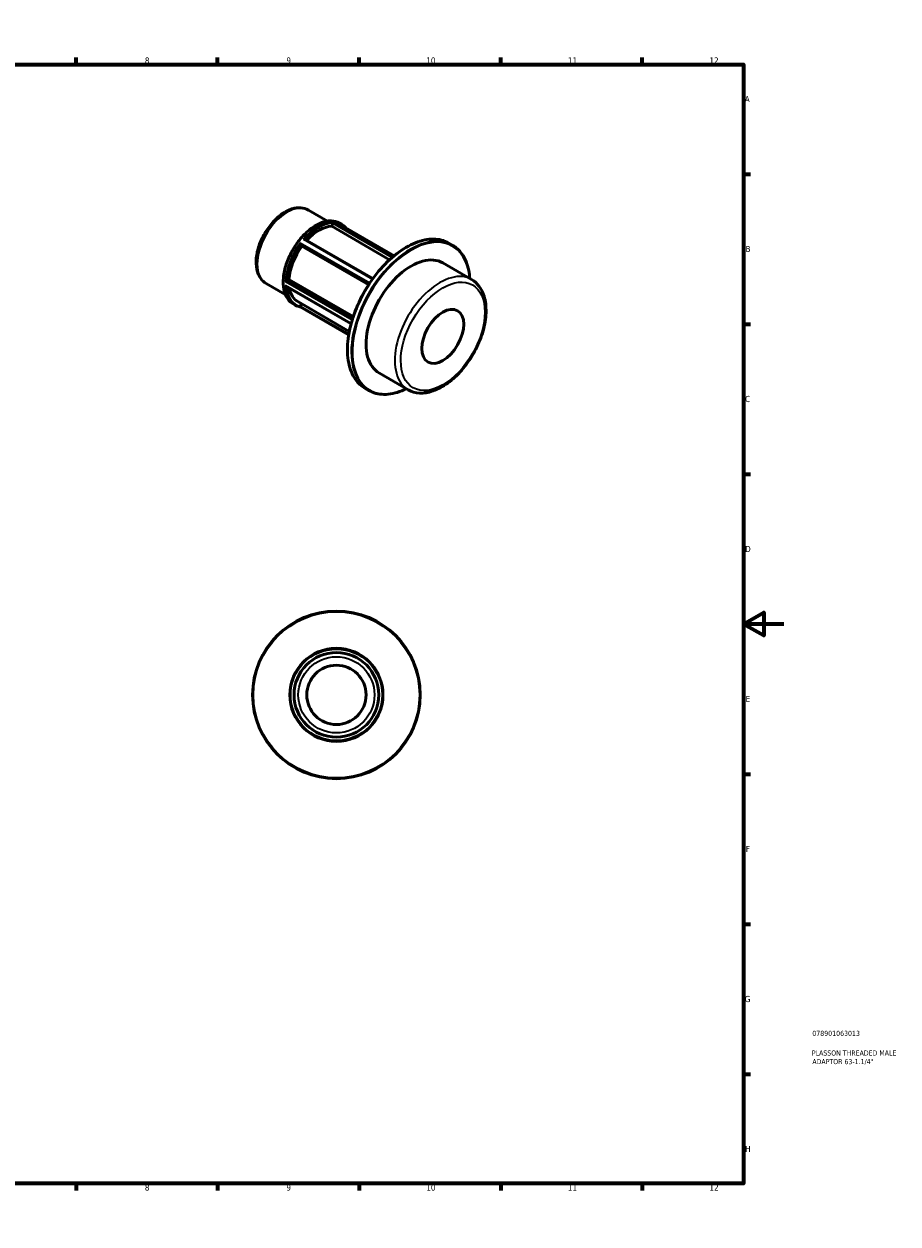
# Model space of a CAD drawing. Header units: millimetres. Extents: x 0 to 898, y 0 to 594.
# Tile 3 of 3: x 465 to 898, y 0 to 594. Entities that reach past the tile are written whole.
import ezdxf

# ---------------------------------------------------------------- set-up
doc = ezdxf.new("R2010")
doc.units = ezdxf.units.MM
for name, color, linetype, lineweight in [('Border (ANSI)', 7, 'Continuous', 70), ('Title (ISO)', 7, 'Continuous', 50), ('Visible (ANSI)', 7, 'Continuous', 50), ('Visible Narrow (ANSI)', 7, 'Continuous', 35)]:
    doc.layers.add(name, color=color, linetype=linetype, lineweight=lineweight)
doc.styles.add('Note Text (ANSI)', font='tahoma.ttf')
doc.styles.add('Note Text (ISO)', font='tahoma.ttf')

# ---------------------------------------------------------------- blocks, each defined once
blk = doc.blocks.new('Borders Default Border')
at = {"layer": 'Border (ANSI)'}
for p, q in [((70.08, 574), (70.08, 577.45)), ((140.17, 574), (140.17, 577.45)), ((210.25, 574), (210.25, 577.45)), ((280.33, 574), (280.33, 577.45)), ((350.42, 574), (350.42, 577.45)), ((490.58, 574), (490.58, 577.45)), ((560.67, 574), (560.67, 577.45)), ((630.75, 574), (630.75, 577.45)), ((700.83, 574), (700.83, 577.45)), ((770.92, 574), (770.92, 577.45)), ((20, 519.75), (16.55, 519.75)), ((821, 519.75), (824.45, 519.75)), ((20, 445.5), (16.55, 445.5)), ((821, 445.5), (824.45, 445.5)), ((20, 371.25), (16.55, 371.25)), ((821, 371.25), (824.45, 371.25)), ((20, 222.75), (16.55, 222.75)), ((821, 222.75), (824.45, 222.75)), ((20, 148.5), (16.55, 148.5)), ((821, 148.5), (824.45, 148.5)), ((20, 74.25), (16.55, 74.25)), ((821, 74.25), (824.45, 74.25)), ((70.08, 20), (70.08, 16.55)), ((140.17, 20), (140.17, 16.55)), ((210.25, 20), (210.25, 16.55)), ((280.33, 20), (280.33, 16.55)), ((350.42, 20), (350.42, 16.55)), ((490.58, 20), (490.58, 16.55)), ((560.67, 20), (560.67, 16.55)), ((630.75, 20), (630.75, 16.55)), ((700.83, 20), (700.83, 16.55)), ((770.92, 20), (770.92, 16.55))]:
    blk.add_line(p, q, dxfattribs=at)
at = {"layer": 'Border (ANSI)', "flags": 128}
for points in [[(420.5, 594), (420.5, 574), (414.73, 584), (426.27, 584), (420.5, 574)], [(20, 20), (20, 574), (821, 574), (821, 20), (20, 20)], [(0, 297), (20, 297), (10, 302.77), (10, 291.23), (20, 297)], [(841, 297), (821, 297), (831, 302.77), (831, 291.23), (821, 297)], [(420.5, 0), (420.5, 20), (414.73, 10), (426.27, 10), (420.5, 20)]]:
    blk.add_lwpolyline(points, dxfattribs=at)
at = {"layer": 'Border (ANSI)', "attachment_point": 7, "style": 'Note Text (ANSI)'}
for s, insert, char_height in [('1', (34.35, 574.4), 3.05), ('2', (104.2, 574.4), 3.05), ('3', (174.26, 574.34), 3.05), ('4', (244.23, 574.4), 3.05), ('5', (314.48, 574.34), 3.05), ('6', (384.49, 574.34), 3.05), ('7', (454.6, 574.4), 3.05), ('8', (524.63, 574.33), 3.05), ('9', (594.7, 574.34), 3.05), ('10', (663.96, 574.34), 3.048), ('11', (734.04, 574.4), 3.048), ('12', (804.13, 574.4), 3.048), ('A', (16.78, 555.35), 3.05), ('A', (821.63, 555.35), 3.05), ('B', (17.15, 481.1), 3.05), ('B', (821.99, 481.1), 3.05), ('C', (16.95, 406.8), 3.05), ('C', (821.8, 406.8), 3.05), ('D', (16.96, 332.6), 3.05), ('D', (821.81, 332.6), 3.05), ('E', (17.21, 258.35), 3.05), ('E', (822.05, 258.35), 3.05), ('F', (17.29, 184.1), 3.05), ('F', (822.14, 184.1), 3.05), ('G', (16.81, 109.79), 3.05), ('G', (821.66, 109.79), 3.05), ('H', (16.97, 35.6), 3.05), ('H', (821.81, 35.6), 3.05), ('1', (34.35, 16.55), 3.05), ('2', (104.2, 16.55), 3.05), ('3', (174.26, 16.49), 3.05), ('4', (244.23, 16.55), 3.05), ('5', (314.48, 16.49), 3.05), ('6', (384.49, 16.49), 3.05), ('7', (454.6, 16.55), 3.05), ('8', (524.63, 16.48), 3.05), ('9', (594.7, 16.49), 3.05), ('10', (663.96, 16.49), 3.048), ('11', (734.04, 16.55), 3.048), ('12', (804.13, 16.55), 3.048)]:
    blk.add_mtext(s, dxfattribs=dict(at, insert=insert, char_height=char_height))
blk = doc.blocks.new('Title Blocks ISO')
at = {"layer": 'Title (ISO)', "color": 232, "true_color": 0xca0064, "style": 'Note Text (ISO)'}
for tag, p in [('PART_NUMBER_001', (34.08, 73.13)), ('DESCRIPTION_001', (33.84, 63.4)), ('DESCRIPTION_002', (34.09, 59.12))]:
    blk.add_attdef(tag, p, '', height=2.5, dxfattribs=at)

msp = doc.modelspace()

# ---------------------------------------------------------------- linework, layer by layer
at = {"layer": 'Visible (ANSI)'}
for p, q in [((605.589, 501.89), (615.069, 496.431)), ((617.12, 493.866), (617.715, 495.399)), ((645.816, 477.341), (617.12, 493.866)), ((619.493, 495.758), (648.07, 479.302)), ((621.005, 495.43), (621.968, 494.876)), ((603.736, 487.458), (637.54, 467.991)), ((602.35, 483.99), (601.756, 484.838)), ((635.438, 464.936), (602.35, 483.99)), ((675.092, 485.574), (676.854, 484.559)), ((672.16, 475.723), (686.376, 467.536)), ((584.674, 465.572), (594.154, 460.112)), ((594.475, 464.195), (626.719, 445.627)), ((594.803, 466.91), (595.992, 467.595)), ((595.992, 467.595), (627.821, 449.266)), ((597.999, 455.48), (598.962, 454.925)), ((600.304, 456.571), (625.84, 441.866)), ((601.56, 453.973), (625.533, 440.167)), ((601.756, 454.25), (602.227, 455.464)), ((640.721, 421.128), (654.937, 412.941)), ((633.673, 413.647), (635.435, 412.633))]:
    msp.add_line(p, q, dxfattribs=at)
for radius in [41.5, 23.05, 20.955, 14.668]:
    msp.add_circle((619.464, 261.927), radius, dxfattribs=at)
for centre, major_axis, start_param, end_param in [((610.762, 474.73), (10.457, 18.159), 0.3399513, 1.2035659), ((610.762, 474.73), (-10.457, -18.159), 4.5287415, 5.4157679), ((656.441, 448.425), (15.72, 27.297), 0, 3.1415927), ((610.762, 474.73), (-10.457, -18.159), 5.6799921, 6.2831853)]:
    msp.add_ellipse(centre, major_axis=major_axis, ratio=0.5780931, start_param=start_param, end_param=end_param, dxfattribs=at)
msp.add_ellipse((672.139, 439.385), major_axis=(-7.32, -12.711), ratio=0.5780931, dxfattribs=at)
for points, knots in [([(605.589, 501.89), (604.458, 502.541), (603.176, 502.92), (600.407, 503.133), (598.913, 502.926), (595.763, 501.932), (594.106, 501.078), (590.867, 498.811), (589.288, 497.382), (586.397, 494.127), (585.083, 492.304), (582.833, 488.443), (581.897, 486.407), (580.488, 482.299), (580.017, 480.229), (579.61, 476.231), (579.676, 474.304), (580.405, 470.822), (581.056, 469.252), (582.744, 466.981), (583.643, 466.165), (584.674, 465.572)], [5.4997209, 5.4997209, 5.4997209, 5.4997209, 5.7692038, 5.7692038, 6.061863, 6.061863, 6.3900213, 6.3900213, 6.727103, 6.727103, 7.061754, 7.061754, 7.3950061, 7.3950061, 7.729515, 7.729515, 8.066545, 8.066545, 8.3956026, 8.3956026, 8.6413135, 8.6413135, 8.6413135, 8.6413135]), ([(621.005, 495.43), (619.773, 496.14), (618.351, 496.515), (615.257, 496.571), (613.579, 496.237), (610.128, 494.886), (608.353, 493.856), (604.903, 491.208), (603.228, 489.589), (600.151, 485.931), (598.747, 483.893), (596.35, 479.602), (595.356, 477.35), (593.878, 472.855), (593.393, 470.613), (592.987, 466.358), (593.066, 464.347), (593.792, 460.765), (594.438, 459.191), (596.073, 456.899), (596.969, 456.073), (597.999, 455.48)], [5.4997209, 5.4997209, 5.4997209, 5.4997209, 5.8086362, 5.8086362, 6.1250068, 6.1250068, 6.4475238, 6.4475238, 6.7705055, 6.7705055, 7.0929713, 7.0929713, 7.4152411, 7.4152411, 7.7377675, 7.7377675, 8.0608057, 8.0608057, 8.3829441, 8.3829441, 8.6413135, 8.6413135, 8.6413135, 8.6413135]), ([(617.724, 495.424), (617.736, 495.461), (617.747, 495.499), (617.77, 495.582), (617.78, 495.625), (617.8, 495.719), (617.808, 495.768), (617.818, 495.841), (617.82, 495.869), (617.822, 495.917), (617.821, 495.937), (617.818, 495.952), (617.818, 495.953), (617.818, 495.953)], [-0.077528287, -0.077528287, -0.077528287, -0.077528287, -0.065469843, -0.065469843, -0.051060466, -0.051060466, -0.031415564, -0.031415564, -0.015991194, -0.015991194, 0, 0, 0.000411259, 0.000411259, 0.000411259, 0.000411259]), ([(619.387, 495.81), (619.388, 495.809), (619.389, 495.809), (619.426, 495.794), (619.46, 495.777), (619.493, 495.758)], [-0.188908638, -0.188908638, -0.188908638, -0.188908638, -0.188404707, -0.188404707, -0.174216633, -0.174216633, -0.174216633, -0.174216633]), ([(624.096, 493.108), (623.924, 493.306), (623.745, 493.496), (623.074, 494.143), (622.542, 494.545), (621.968, 494.876)], [5.30060352, 5.30060352, 5.30060352, 5.30060352, 5.3558765, 5.3558765, 5.49972085, 5.49972085, 5.49972085, 5.49972085]), ([(603.113, 487.485), (603.114, 487.485), (603.115, 487.486), (603.175, 487.5), (603.236, 487.511), (603.356, 487.523), (603.415, 487.525), (603.533, 487.519), (603.592, 487.51), (603.678, 487.485), (603.709, 487.473), (603.736, 487.458)], [-0.188908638, -0.188908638, -0.188908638, -0.188908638, -0.188404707, -0.188404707, -0.165730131, -0.165730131, -0.144110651, -0.144110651, -0.121701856, -0.121701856, -0.107440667, -0.107440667, -0.107440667, -0.107440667]), ([(675.092, 485.574), (672.874, 486.851), (670.309, 487.519), (664.725, 487.58), (661.702, 486.959), (655.496, 484.482), (652.312, 482.613), (646.121, 477.821), (643.117, 474.898), (637.592, 468.298), (635.073, 464.623), (630.77, 456.889), (628.987, 452.833), (626.337, 444.745), (625.471, 440.714), (624.748, 433.08), (624.892, 429.479), (626.186, 423.073), (627.336, 420.268), (630.24, 416.178), (631.836, 414.705), (633.673, 413.647)], [5.4997209, 5.4997209, 5.4997209, 5.4997209, 5.8134414, 5.8134414, 6.1315374, 6.1315374, 6.4529749, 6.4529749, 6.7746213, 6.7746213, 7.0959807, 7.0959807, 7.4172343, 7.4172343, 7.7386319, 7.7386319, 8.0603158, 8.0603158, 8.381527, 8.381527, 8.6413135, 8.6413135, 8.6413135, 8.6413135]), ([(601.745, 484.852), (601.73, 484.873), (601.714, 484.9), (601.68, 484.969), (601.662, 485.012), (601.626, 485.117), (601.607, 485.181), (601.581, 485.293), (601.571, 485.342), (601.555, 485.438), (601.549, 485.486), (601.544, 485.532), (601.544, 485.534), (601.544, 485.535)], [-0.077528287, -0.077528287, -0.077528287, -0.077528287, -0.065469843, -0.065469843, -0.051060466, -0.051060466, -0.031415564, -0.031415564, -0.015991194, -0.015991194, 0, 0, 0.000411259, 0.000411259, 0.000411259, 0.000411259]), ([(685.515, 468.032), (685.415, 469.385), (685.239, 470.689), (684.341, 475.133), (683.191, 477.938), (680.287, 482.029), (678.691, 483.501), (676.854, 484.559)], [4.79385989, 4.79385989, 4.79385989, 4.79385989, 4.91872318, 4.91872318, 5.23993437, 5.23993437, 5.49972085, 5.49972085, 5.49972085, 5.49972085]), ([(594.191, 466.576), (594.192, 466.576), (594.193, 466.577), (594.226, 466.597), (594.264, 466.618), (594.345, 466.665), (594.389, 466.689), (594.484, 466.742), (594.536, 466.77), (594.629, 466.82), (594.669, 466.841), (594.735, 466.875), (594.76, 466.888), (594.783, 466.9)], [-0.188908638, -0.188908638, -0.188908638, -0.188908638, -0.188404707, -0.188404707, -0.165730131, -0.165730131, -0.144110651, -0.144110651, -0.121701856, -0.121701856, -0.104929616, -0.104929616, -0.093392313, -0.093392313, -0.093392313, -0.093392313]), ([(594.475, 464.195), (594.448, 464.21), (594.423, 464.228), (594.359, 464.277), (594.322, 464.313), (594.254, 464.39), (594.222, 464.433), (594.193, 464.48), (594.192, 464.481), (594.191, 464.482)], [-0.040990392, -0.040990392, -0.040990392, -0.040990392, -0.031415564, -0.031415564, -0.015991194, -0.015991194, 0, 0, 0.000411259, 0.000411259, 0.000411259, 0.000411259]), ([(654.937, 412.941), (656.628, 411.968), (658.556, 411.421), (662.74, 411.19), (665.008, 411.557), (669.741, 413.194), (672.212, 414.532), (677.022, 418.034), (679.359, 420.209), (683.645, 425.145), (685.596, 427.903), (688.933, 433.731), (690.321, 436.798), (692.399, 442.96), (693.088, 446.053), (693.677, 451.982), (693.574, 454.818), (692.522, 459.916), (691.582, 462.192), (689.168, 465.491), (687.869, 466.677), (686.376, 467.536)], [2.3581282, 2.3581282, 2.3581282, 2.3581282, 2.641923, 2.641923, 2.9452005, 2.9452005, 3.2724095, 3.2724095, 3.6036393, 3.6036393, 3.9330809, 3.9330809, 4.261679, 4.261679, 4.5911579, 4.5911579, 4.9224053, 4.9224053, 5.2492161, 5.2492161, 5.4997209, 5.4997209, 5.4997209, 5.4997209]), ([(598.962, 454.925), (599.121, 454.834), (599.284, 454.748), (599.614, 454.587), (599.782, 454.512), (600.124, 454.373), (600.298, 454.31), (600.651, 454.194), (600.83, 454.141), (601.193, 454.048), (601.376, 454.007), (601.563, 453.972)], [2.3581282, 2.3581282, 2.3581282, 2.3581282, 2.39799628, 2.39799628, 2.43786435, 2.43786435, 2.47773243, 2.47773243, 2.5176005, 2.5176005, 2.55746858, 2.55746858, 2.55746858, 2.55746858]), ([(601.563, 453.972), (601.564, 453.972), (601.566, 453.972), (601.577, 453.972), (601.589, 453.979), (601.619, 454.007), (601.637, 454.029), (601.674, 454.085), (601.691, 454.114), (601.721, 454.172), (601.733, 454.198), (601.745, 454.225)], [-0.169180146, -0.169180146, -0.169180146, -0.169180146, -0.165730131, -0.165730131, -0.144110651, -0.144110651, -0.121701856, -0.121701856, -0.104929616, -0.104929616, -0.093392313, -0.093392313, -0.093392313, -0.093392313]), ([(635.435, 412.633), (637.652, 411.355), (640.218, 410.688), (645.802, 410.626), (648.825, 411.247), (652.63, 412.766), (653.352, 413.086), (654.076, 413.438)], [2.3581282, 2.3581282, 2.3581282, 2.3581282, 2.67184872, 2.67184872, 2.98994477, 2.98994477, 3.06398916, 3.06398916, 3.06398916, 3.06398916])]:
    msp.add_open_spline(points, degree=3, knots=knots, dxfattribs=at)
for points in [[(617.715, 495.399), (617.718, 495.407), (617.721, 495.415), (617.724, 495.424)], [(601.756, 484.838), (601.753, 484.842), (601.749, 484.847), (601.745, 484.852)], [(594.783, 466.9), (594.79, 466.903), (594.797, 466.907), (594.803, 466.91)], [(601.745, 454.225), (601.749, 454.233), (601.753, 454.242), (601.756, 454.25)]]:
    msp.add_open_spline(points, degree=3, dxfattribs=at)
at = {"layer": 'Visible Narrow (ANSI)'}
for p, q in [((617.724, 495.424), (647.115, 478.498)), ((647.524, 478.847), (617.818, 495.953)), ((619.387, 495.81), (648.062, 479.296)), ((603.113, 487.485), (637.37, 467.757)), ((635.954, 465.719), (601.544, 485.535)), ((601.745, 484.852), (635.682, 465.309)), ((594.191, 466.576), (627.264, 447.531)), ((626.747, 445.734), (594.191, 464.482)), ((627.439, 448.094), (594.783, 466.9)), ((625.588, 440.495), (601.745, 454.225))]:
    msp.add_line(p, q, dxfattribs=at)
for radius in [41.081, 22.631, 18.86]:
    msp.add_circle((619.464, 261.927), radius, dxfattribs=at)
for centre, major_axis, start_param, end_param in [((595.131, 483.731), (-10.457, -18.159), 3.1415927, 6.2831853), ((609.502, 475.455), (-11.503, -19.975), 3.1415927, 6.2831853), ((610.465, 474.901), (11.503, 19.975), 0.3154499, 1.2514791), ((610.762, 474.73), (11.294, 19.612), 0.3340077, 1.23191), ((610.465, 474.901), (11.503, 19.975), 0, 0.2042815), ((610.762, 474.73), (11.294, 19.612), 6.2157264, 6.3506442), ((654.382, 449.61), (-20.71, -35.963), 3.1415927, 6.2831853), ((656.144, 448.596), (20.71, 35.963), 0, 3.1415927), ((656.441, 448.425), (-20.501, -35.6), 2.4446056, 6.9801724), ((610.465, 474.901), (-11.503, -19.975), 4.5042401, 5.4402693), ((610.762, 474.73), (11.294, 19.612), 1.3812052, 2.2801188), ((670.657, 440.239), (15.72, 27.297), 0, 3.1415927), ((610.465, 474.901), (-11.503, -19.975), 5.5514376, 6.2831853), ((610.762, 474.73), (-11.294, -19.612), 5.579598, 6.468909)]:
    msp.add_ellipse(centre, major_axis=major_axis, ratio=0.5780931, start_param=start_param, end_param=end_param, dxfattribs=at)
msp.add_ellipse((672.139, 439.385), major_axis=(-14.674, -25.481), ratio=0.5780931, dxfattribs=at)

# ---------------------------------------------------------------- block references
msp.add_blockref('Borders Default Border', (0, 0))
msp.add_blockref('Title Blocks ISO', (821, 20)).add_auto_attribs({'PART_NUMBER_001': '078901063013', 'DESCRIPTION_001': 'PLASSON THREADED MALE', 'DESCRIPTION_002': 'ADAPTOR 63-1.1/4"'})

doc.saveas('drawing.dxf')
